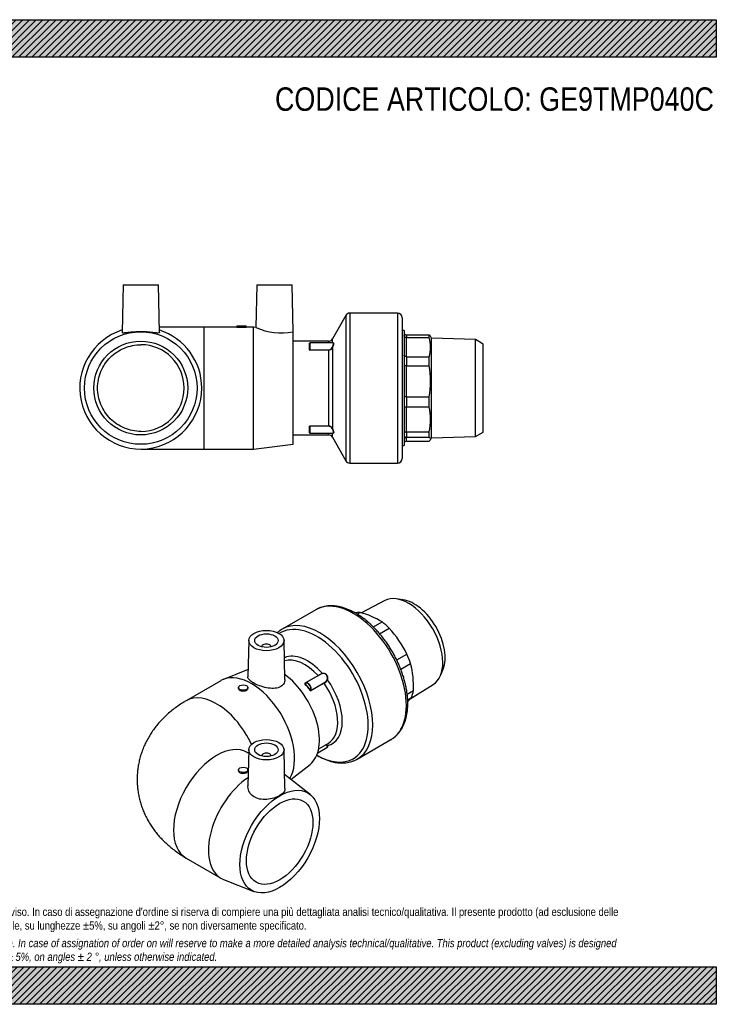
# Model space of a CAD drawing. Header units: millimetres. Extents: x 0 to 594, y 0 to 420.
# Tile 2 of 2: x 297 to 594, y 0 to 420. Entities that reach past the tile are written whole.
import ezdxf

# ---------------------------------------------------------------- set-up
doc = ezdxf.new("R2010")
doc.units = ezdxf.units.MM
doc.header["$LTSCALE"] = 2
for name, color, linetype in [('Default', 7, 'Continuous'), ('GE9P040C', 7, 'Continuous'), ('IOM040C', 7, 'Continuous'), ('PARTE_PE_040', 7, 'Continuous')]:
    doc.layers.add(name, color=color, linetype=linetype)

# ---------------------------------------------------------------- blocks, each defined once
blk = doc.blocks.new('SE1')
at = {"layer": 'GE9P040C', "color": 7, "linetype": 'Continuous'}
for p, q in [((394.69, 155.2), (394.29, 139.65)), ((400.19, 152.52), (400.19, 152.49)), ((404.19, 152.49), (404.19, 152.52)), ((410.11, 138.58), (409.69, 155.2)), ((394.37, 142.76), (383.95, 138.6)), ((382.82, 138.05), (367.97, 129.48)), ((390.29, 135.13), (390.29, 134.69)), ((394.29, 134.69), (394.29, 135.13)), ((394.65, 107.04), (393.97, 107.43)), ((394.69, 108.66), (394.29, 93.16)), ((400.19, 105.98), (400.19, 105.95)), ((404.19, 105.95), (404.19, 105.98)), ((410.11, 92.02), (409.69, 108.66)), ((412.67, 95.94), (420.8, 102.34)), ((390.29, 100.02), (390.29, 99.58)), ((394.29, 99.58), (394.29, 100.02)), ((420.8, 89.54), (409.96, 98.08)), ((367.97, 62.4), (382.82, 53.83)), ((383.95, 53.28), (396.88, 48.11))]:
    blk.add_line(p, q, dxfattribs=at)
for centre, major_axis in [((402.19, 155.14), (7.5, 0)), ((402.19, 155.14), (5, 0)), ((392.29, 135.13), (2, 0)), ((402.19, 108.59), (-7.5, 0)), ((402.19, 108.59), (-5, 0)), ((392.29, 100.02), (-2, 0)), ((407.84, 69.4), (-12, -20.78)), ((407.84, 69.4), (10, 17.32))]:
    blk.add_ellipse(centre, major_axis=major_axis, ratio=0.57735, dxfattribs=at)
for centre, major_axis, start_param, end_param in [((402.19, 152.52), (2, 0), 0, 3.170323), ((402.19, 152.52), (2, 0), 6.254455, 6.283185), ((395.82, 115.54), (-13, 22.52), 3.449499, 6.283185), ((407.84, 122.48), (-12, 20.78), 3.224878, 5.36694), ((380.97, 106.96), (-13, 22.52), 4.556986, 6.283185), ((380.97, 106.96), (-13, 22.52), 0, 0.00003), ((380.97, 84.92), (-13, -22.52), 3.141593, 6.283185), ((402.19, 105.98), (-2, 0), 3.112862, 6.283185), ((402.19, 105.98), (-2, 0), 0, 0.02873), ((395.82, 76.34), (-13, -22.52), 4.005453, 6.283185), ((395.82, 76.34), (-13, -22.52), 0, 0.083285)]:
    blk.add_ellipse(centre, major_axis=major_axis, ratio=0.57735, start_param=start_param, end_param=end_param, dxfattribs=at)
for points, knots in [([(410.11, 138.58), (410.11, 138.55), (410.11, 138.53), (410.11, 137.84), (409.91, 137.18), (409.11, 136.05), (408.51, 135.59), (406.29, 134.64), (404.26, 134.64), (401.23, 135.24), (400.2, 135.54), (398.3, 136.25), (397.4, 136.66), (395.92, 137.52), (395.32, 137.95), (394.51, 138.8), (394.3, 139.2), (394.29, 139.61), (394.29, 139.63), (394.29, 139.65)], [0.2479218, 0.2479218, 0.2479218, 0.2479218, 0.25, 0.25, 0.3125, 0.3125, 0.375, 0.375, 0.5, 0.5, 0.5625, 0.5625, 0.625, 0.625, 0.6875, 0.6875, 0.75, 0.75, 0.7533481, 0.7533481, 0.7533481, 0.7533481]), ([(394.29, 134.69), (394.29, 134.37), (394.07, 134.06), (393.33, 133.63), (392.81, 133.52), (391.77, 133.55), (391.25, 133.69), (390.5, 134.12), (390.29, 134.41), (390.29, 134.69)], [0.3750829, 0.3750829, 0.3750829, 0.3750829, 0.5, 0.5, 0.625, 0.625, 0.75, 0.75, 0.875, 0.875, 0.875, 0.875]), ([(367.97, 129.48), (367.46, 129.18), (366.34, 128.51), (364.43, 127.26), (362.41, 125.77), (360.48, 124.18), (358.67, 122.52), (356.99, 120.78), (355.43, 118.98), (354, 117.11), (352.71, 115.2), (351.55, 113.23), (350.52, 111.22), (349.62, 109.18), (348.86, 107.1), (348.23, 105), (347.74, 102.89), (347.38, 100.76), (347.15, 98.62), (347.05, 96.49), (347.08, 94.36), (347.24, 92.25), (347.52, 90.15), (347.94, 88.08), (348.47, 86.03), (349.12, 84.02), (349.89, 82.05), (350.78, 80.12), (351.78, 78.23), (352.9, 76.4), (354.12, 74.61), (355.45, 72.88), (356.89, 71.2), (358.44, 69.59), (360.1, 68.03), (361.86, 66.54), (363.74, 65.12), (365.67, 63.79), (367.15, 62.87), (367.88, 62.45), (367.97, 62.4)], [0, 0, 0, 0, 0.019498, 0.050126, 0.080633, 0.110795, 0.14055, 0.169865, 0.19873, 0.227152, 0.255152, 0.282757, 0.310002, 0.336919, 0.363545, 0.389913, 0.416055, 0.442004, 0.46779, 0.493442, 0.518991, 0.544464, 0.569883, 0.595279, 0.620683, 0.646128, 0.671649, 0.69728, 0.72306, 0.749028, 0.775225, 0.801691, 0.828467, 0.855592, 0.883098, 0.911009, 0.939337, 0.968076, 0.996567, 1, 1, 1, 1]), ([(394.29, 99.58), (394.29, 99.58), (394.29, 99.58), (394.29, 99.3), (394.07, 99.01), (393.33, 98.58), (392.82, 98.44), (391.76, 98.41), (391.24, 98.52), (390.5, 98.95), (390.29, 99.26), (390.29, 99.58), (390.29, 99.58), (390.29, 99.58)], [0.1248691, 0.1248691, 0.1248691, 0.1248691, 0.125, 0.125, 0.25, 0.25, 0.375, 0.375, 0.5, 0.5, 0.625, 0.625, 0.6252626, 0.6252626, 0.6252626, 0.6252626]), ([(410.11, 92.02), (410.11, 91.91), (410.11, 91.79), (410.02, 91.16), (409.74, 90.65), (408.8, 89.67), (408.15, 89.21), (406.55, 88.39), (405.63, 88.04), (403.65, 87.53), (402.59, 87.37), (400.52, 87.34), (399.49, 87.47), (397.64, 88.06), (396.8, 88.51), (394.91, 90.18), (394.26, 91.7), (394.29, 93.16)], [0.2367222, 0.2367222, 0.2367222, 0.2367222, 0.25, 0.25, 0.3125, 0.3125, 0.375, 0.375, 0.4375, 0.4375, 0.5, 0.5, 0.5625, 0.5625, 0.625, 0.625, 0.7405707, 0.7405707, 0.7405707, 0.7405707])]:
    blk.add_open_spline(points, degree=3, knots=knots, dxfattribs=at)
at = {"layer": 'IOM040C', "color": 7, "linetype": 'Continuous'}
for p, q in [((452.69, 172.21), (442.67, 166.93)), ((460.39, 172.58), (457.57, 172.96)), ((440.93, 166.41), (442.14, 167.1)), ((447.78, 160.95), (451.53, 163.1)), ((450.46, 158.07), (454.55, 160.42)), ((457.74, 146.92), (462.07, 149.42)), ((459.46, 142.97), (463.63, 145.39)), ((476.43, 140.3), (477.5, 142.93)), ((463.52, 130.26), (473.34, 136.45)), ((462.21, 132.28), (464.87, 133.83)), ((462.4, 129.84), (464.06, 130.81))]:
    blk.add_line(p, q, dxfattribs=at)
for centre, radius, start, end in [((433.38, 133.46), 34.76, 58.5136, 75.4033), ((419.5, 128.4), 47.48, 26.2803, 42.4131), ((425.46, 135.46), 39.45, 357.6296, 14.5821), ((410.62, 182.65), 74.45, 314.1261, 315.8745)]:
    blk.add_arc(centre, radius, start, end, dxfattribs=at)
for centre, major_axis, start_param, end_param in [((462.79, 154.2), (-10.33, 17.89), 3.163816, 6.260962), ((465.12, 155.54), (-9.38, 16.24), 3.562127, 5.862651), ((448.86, 146.16), (-11.48, 19.88), 5.924968, 6.075973), ((448.86, 146.16), (-11.48, 19.88), -1.143616, -0.950779), ((448.86, 146.16), (11.48, -19.88), 1.212579, 1.405416), ((448.86, 146.16), (11.48, -19.88), 0.427181, 0.620018)]:
    blk.add_ellipse(centre, major_axis=major_axis, ratio=0.57735, start_param=start_param, end_param=end_param, dxfattribs=at)
at = {"layer": 'PARTE_PE_040', "color": 7, "linetype": 'Continuous'}
for p, q in [((423.24, 168.31), (408.91, 160.04)), ((418.62, 136.97), (424.2, 140.19)), ((425.33, 140.83), (418.9, 137.12)), ((421.15, 133.9), (426.74, 137.13)), ((426.76, 137.01), (421.17, 133.79)), ((424.06, 107.33), (428, 109.61)), ((424.48, 108.98), (428.45, 111.28)), ((440.91, 104.62), (455.24, 112.89))]:
    blk.add_line(p, q, dxfattribs=at)
blk.add_arc((425.48, 139.68), 2.96, 295.6799, 335.9383, dxfattribs=at)
for centre, major_axis, ratio, start_param, end_param in [((439.24, 140.6), (16, -27.71), 0.57735, 0, 3.141593), ((424.91, 132.33), (16, -27.71), 0.57735, 0, 3.139404), ((423.68, 131.62), (15.49, -26.84), 0.57735, 0, 3.178088), ((419.68, 129.31), (10.51, -18.2), 0.57735, 1.918048, 3.077053), ((418.45, 128.6), (10, -17.32), 0.57735, 1.937167, 3.004845), ((424.23, 140.25), (-0.05, 0.0866), 0.57735, -4.346018, -4.189105), ((425.94, 141.2), (0.0231, -0.0973), 0.472017, 0.260206, 1.536477), ((418.64, 136.8), (0.0742, 0.0671), 0.284807, 4.066017, 5.636813), ((412.72, 125.29), (-10, 17.32), 0.57735, 4.879681, 5.068696), ((418.65, 137.03), (-0.05, 0.0866), 0.57735, 1.937167, 3.153051), ((419.9, 135.38), (1, -1.73), 0.57735, 0.304886, 3.360306), ((419.83, 135.34), (0.95, -1.65), 0.57735, 2.999823, 3.345173), ((412.79, 125.33), (-10.05, 17.41), 0.57735, 4.879681, 5.068696), ((419.83, 135.34), (0.95, -1.65), 0.57735, 0.320019, 2.999823), ((426.8, 137.06), (-0.05, 0.0866), 0.57735, 0.304886, 1.728025), ((418.45, 128.6), (-10, 17.32), 0.57735, 3.148593, 4.869617), ((428.14, 138.46), (0.0956, -0.0293), 0.273443, 1.206823, 2.483095), ((419.68, 129.31), (-10.51, 18.2), 0.57735, 2.965246, 4.888736), ((420.96, 133.91), (0.0813, 0.0582), 0.135957, 4.090266, 5.661063), ((421.22, 133.83), (-0.05, 0.0866), 0.57735, 0.304886, 1.728025), ((428.14, 110.25), (0.0894, 0.0447), 0.77579, 0.752853, 2.029125), ((418.45, 128.6), (-10, 17.32), 0.57735, 3.141593, 3.148593), ((423.68, 131.62), (15.49, -26.84), 0.57735, 5.498148, 6.283185), ((424.91, 132.33), (16, -27.71), 0.57735, 6.277606, 6.283185)]:
    blk.add_ellipse(centre, major_axis=major_axis, ratio=ratio, start_param=start_param, end_param=end_param, dxfattribs=at)
for points, knots in [([(455.14, 112.83), (455.16, 112.85), (455.54, 113.04), (456.27, 113.54), (457.24, 114.31), (458.14, 115.2), (458.97, 116.18), (459.71, 117.27), (460.37, 118.45), (460.95, 119.72), (461.44, 121.08), (461.83, 122.52), (462.13, 124.03), (462.34, 125.62), (462.45, 127.26), (462.46, 128.96), (462.38, 130.7), (462.2, 132.48), (461.93, 134.29), (461.57, 136.13), (461.12, 137.98), (460.58, 139.84), (459.96, 141.7), (459.25, 143.56), (458.47, 145.4), (457.61, 147.23), (456.68, 149.03), (455.67, 150.79), (454.61, 152.52), (453.48, 154.2), (452.3, 155.82), (451.06, 157.39), (449.78, 158.89), (448.45, 160.31), (447.09, 161.66), (445.69, 162.93), (444.27, 164.1), (442.82, 165.19), (441.35, 166.17), (439.88, 167.05), (438.39, 167.83), (436.91, 168.49), (435.42, 169.04), (433.95, 169.46), (432.5, 169.77), (431.07, 169.95), (429.68, 170.01), (428.33, 169.94), (427.02, 169.75), (425.77, 169.44), (424.59, 169), (423.74, 168.61), (423.35, 168.37), (423.28, 168.33)], [0, 0, 0, 0, 0.001248, 0.020641, 0.040021, 0.059443, 0.078965, 0.098633, 0.118473, 0.138491, 0.158677, 0.179006, 0.199446, 0.219965, 0.240533, 0.261126, 0.281724, 0.302315, 0.322891, 0.34345, 0.36399, 0.384513, 0.405018, 0.42551, 0.44599, 0.466461, 0.486927, 0.50739, 0.527853, 0.54832, 0.568792, 0.589273, 0.609767, 0.630276, 0.650803, 0.671351, 0.691922, 0.712518, 0.733138, 0.753781, 0.774441, 0.79511, 0.815768, 0.836392, 0.856954, 0.877418, 0.897748, 0.917911, 0.937885, 0.957669, 0.97728, 0.996758, 1, 1, 1, 1]), ([(408.96, 160.06), (408.63, 159.87), (408.02, 159.5), (407.31, 158.95), (406.91, 158.59), (406.82, 158.51)], [0, 0, 0, 0, 0.063944, 0.1406385, 0.1625462, 0.1625462, 0.1625462, 0.1625462]), ([(424.2, 140.19), (424.33, 140.27), (424.47, 140.35), (424.76, 140.54), (424.9, 140.64), (425.21, 140.84), (425.36, 140.93), (425.67, 141.1), (425.83, 141.16), (425.98, 141.21)], [0, 0, 0, 0, 0.25, 0.25, 0.5, 0.5, 0.75, 0.75, 1, 1, 1, 1]), ([(425.97, 141.11), (425.82, 141.07), (425.68, 141.01), (425.46, 140.9), (425.39, 140.87), (425.33, 140.83)], [0, 0, 0, 0, 0.25, 0.25, 0.362639, 0.362639, 0.362639, 0.362639]), ([(428.07, 138.5), (428.12, 138.66), (428.15, 138.83), (428.19, 139.18), (428.18, 139.36), (428.13, 139.71), (428.08, 139.89), (427.94, 140.21), (427.85, 140.37), (427.63, 140.64), (427.5, 140.76), (427.23, 140.95), (427.08, 141.03), (426.77, 141.13), (426.6, 141.15), (426.29, 141.16), (426.13, 141.14), (425.97, 141.11)], [0, 0, 0, 0, 0.125, 0.125, 0.25, 0.25, 0.375, 0.375, 0.5, 0.5, 0.625, 0.625, 0.75, 0.75, 0.875, 0.875, 1, 1, 1, 1]), ([(425.98, 141.21), (426.14, 141.24), (426.31, 141.26), (426.64, 141.25), (426.81, 141.22), (427.13, 141.11), (427.28, 141.03), (427.57, 140.83), (427.7, 140.71), (427.93, 140.42), (428.03, 140.26), (428.18, 139.92), (428.23, 139.74), (428.29, 139.38), (428.29, 139.19), (428.27, 138.82), (428.23, 138.65), (428.18, 138.47)], [0, 0, 0, 0, 0.125, 0.125, 0.25, 0.25, 0.375, 0.375, 0.5, 0.5, 0.625, 0.625, 0.75, 0.75, 0.875, 0.875, 1, 1, 1, 1]), ([(418.62, 136.97), (418.58, 136.95), (418.56, 136.91), (418.55, 136.83), (418.57, 136.78), (418.61, 136.74)], [0, 0, 0, 0, 0.5, 0.5, 1, 1, 1, 1]), ([(418.69, 136.94), (418.68, 136.93), (418.68, 136.92), (418.68, 136.92), (418.68, 136.91), (418.68, 136.9), (418.68, 136.89), (418.68, 136.88), (418.68, 136.88), (418.69, 136.87), (418.69, 136.86), (418.7, 136.85), (418.71, 136.84)], [0.1653821, 0.1653821, 0.1653821, 0.1653821, 0.342558, 0.342558, 0.342558, 0.5588382, 0.5588382, 0.5588382, 0.7785879, 0.7785879, 0.7785879, 1, 1, 1, 1]), ([(418.71, 136.95), (418.7, 136.95), (418.7, 136.94), (418.69, 136.94), (418.69, 136.94), (418.69, 136.94), (418.69, 136.94)], [0, 0, 0, 0, 0.1304902, 0.1304902, 0.1304902, 0.1653821, 0.1653821, 0.1653821, 0.1653821]), ([(426.74, 137.13), (426.86, 137.2), (426.99, 137.28), (427.25, 137.46), (427.38, 137.56), (427.62, 137.79), (427.74, 137.92), (427.94, 138.19), (428.02, 138.34), (428.07, 138.5)], [0, 0, 0, 0, 0.25, 0.25, 0.5, 0.5, 0.75, 0.75, 1, 1, 1, 1]), ([(420.92, 133.87), (420.95, 133.83), (420.99, 133.79), (421.09, 133.76), (421.14, 133.77), (421.17, 133.79)], [0, 0, 0, 0, 0.5, 0.5, 1, 1, 1, 1]), ([(421.15, 133.9), (421.15, 133.9), (421.14, 133.9), (421.13, 133.9), (421.12, 133.89), (421.11, 133.9), (421.1, 133.9), (421.09, 133.9), (421.08, 133.91), (421.07, 133.91), (421.06, 133.92), (421.05, 133.92), (421.04, 133.93), (421.04, 133.94), (421.03, 133.95), (421.03, 133.95)], [0, 0, 0, 0, 0.20891, 0.20891, 0.20891, 0.41898, 0.41898, 0.41898, 0.632056, 0.632056, 0.632056, 0.849468, 0.849468, 0.849468, 1, 1, 1, 1]), ([(428.07, 110.29), (428.02, 110.39), (427.94, 110.47), (427.74, 110.6), (427.63, 110.64), (427.46, 110.66), (427.41, 110.67), (427.36, 110.67)], [0, 0, 0, 0, 0.25, 0.25, 0.5, 0.5, 0.5905479, 0.5905479, 0.5905479, 0.5905479]), ([(427.53, 110.75), (427.55, 110.75), (427.56, 110.74), (427.71, 110.72), (427.83, 110.67), (428.04, 110.52), (428.12, 110.43), (428.18, 110.33)], [0.472237, 0.472237, 0.472237, 0.472237, 0.5, 0.5, 0.75, 0.75, 1, 1, 1, 1]), ([(428.18, 110.33), (428.23, 110.22), (428.27, 110.12), (428.29, 109.94), (428.29, 109.85), (428.23, 109.71), (428.17, 109.65), (428.05, 109.58), (427.99, 109.56), (427.93, 109.54)], [0, 0, 0, 0, 0.125, 0.125, 0.25, 0.25, 0.375, 0.375, 0.4565568, 0.4565568, 0.4565568, 0.4565568]), ([(428, 109.61), (428, 109.61), (428.01, 109.61), (428.08, 109.65), (428.13, 109.71), (428.18, 109.85), (428.19, 109.92), (428.16, 110.1), (428.12, 110.19), (428.07, 110.29)], [0.6238865, 0.6238865, 0.6238865, 0.6238865, 0.625, 0.625, 0.75, 0.75, 0.875, 0.875, 1, 1, 1, 1]), ([(423.63, 106.27), (423.93, 106.09), (424.73, 105.64), (426.02, 104.98), (427.5, 104.34), (428.98, 103.81), (430.45, 103.41), (431.9, 103.12), (433.32, 102.96), (434.71, 102.93), (436.05, 103.02), (437.35, 103.23), (438.59, 103.56), (439.77, 104.01), (440.43, 104.36), (440.81, 104.56)], [0.6589468, 0.6589468, 0.6589468, 0.6589468, 0.6758658, 0.7035972, 0.7313357, 0.7590551, 0.7867235, 0.8142999, 0.8417366, 0.8689846, 0.8960022, 0.9227648, 0.9492733, 0.9755574, 1, 1, 1, 1])]:
    blk.add_open_spline(points, degree=3, knots=knots, dxfattribs=at)
blk = doc.blocks.new('SE3')
at = {"layer": 'GE9P040C', "color": 7, "linetype": 'Continuous'}
for p, q in [((341.12, 306.87), (340.69, 286.52)), ((341.12, 306.87), (356.12, 306.87)), ((356.54, 286.53), (356.12, 306.87)), ((398.12, 306.87), (397.74, 288.74)), ((398.12, 306.87), (413.12, 306.87)), ((413.53, 286.88), (413.12, 306.87)), ((375.62, 288.87), (356.49, 288.87)), ((375.62, 236.87), (375.62, 288.87)), ((389.62, 288.87), (375.62, 288.87)), ((389.62, 289.37), (393.62, 289.37)), ((389.62, 289.37), (389.62, 288.87)), ((396.62, 288.87), (393.59, 288.87)), ((393.62, 288.87), (393.62, 289.37)), ((396.62, 236.87), (396.62, 288.87)), ((397.77, 288.74), (396.62, 288.87)), ((413.62, 286.87), (413.51, 286.88)), ((413.62, 238.87), (413.62, 286.87)), ((348.62, 236.87), (375.62, 236.87)), ((375.62, 236.87), (396.62, 236.87)), ((396.62, 236.87), (413.62, 238.87))]:
    blk.add_line(p, q, dxfattribs=at)
for radius in [24, 20]:
    blk.add_circle((348.62, 262.87), radius, dxfattribs=at)
for centre, radius, start, end in [((348.62, 262.87), 26, 107.6902, 0), ((348.62, 262.87), 26, 0, 72.3098), ((391.62, 314.79), 26, 265.5877, 274.4123), ((408.42, 311.52), 25.16, 244.8699, 281.7105), ((348.62, 262.87), 18.5, 270.2581, 89.7419)]:
    blk.add_arc(centre, radius, start, end, dxfattribs=at)
for points, knots in [([(356.54, 286.52), (356.54, 286.5), (356.53, 286.48), (356.46, 286.36), (356.18, 286.32), (355.26, 286.37), (354.6, 286.45), (353.03, 286.64), (352.11, 286.73), (350.12, 286.86), (349.07, 286.89), (346.97, 286.86), (345.95, 286.8), (344.09, 286.63), (343.26, 286.53), (341.91, 286.37), (341.38, 286.32), (340.82, 286.36), (340.69, 286.42), (340.69, 286.52)], [0.1146749, 0.1146749, 0.1146749, 0.1146749, 0.125, 0.125, 0.1875, 0.1875, 0.25, 0.25, 0.3125, 0.3125, 0.375, 0.375, 0.4375, 0.4375, 0.5, 0.5, 0.5625, 0.5625, 0.6116932, 0.6116932, 0.6116932, 0.6116932]), ([(348.7, 244.37), (346.29, 244.38), (343.86, 244.87), (339.41, 246.72), (337.35, 248.09), (334.78, 250.65), (334, 251.6), (332.66, 253.61), (332.09, 254.67), (331.16, 256.91), (330.81, 258.09), (330.33, 260.45), (330.21, 261.65), (330.21, 264.09), (330.33, 265.29), (330.8, 267.66), (331.16, 268.83), (332.09, 271.07), (332.66, 272.13), (334, 274.14), (334.78, 275.09), (337.34, 277.65), (339.41, 279.03), (343.85, 280.87), (346.29, 281.36), (348.7, 281.37)], [0, 0, 0, 0, 0.125, 0.125, 0.25, 0.25, 0.3125, 0.3125, 0.375, 0.375, 0.4375, 0.4375, 0.5, 0.5, 0.5625, 0.5625, 0.625, 0.625, 0.6875, 0.6875, 0.75, 0.75, 0.875, 0.875, 1, 1, 1, 1])]:
    blk.add_open_spline(points, degree=3, knots=knots, dxfattribs=at)
at = {"layer": 'IOM040C', "color": 7, "linetype": 'Continuous'}
for p, q in [((460.91, 287.37), (460.02, 287.37)), ((460.91, 287.37), (460.91, 238.37)), ((461.91, 285.55), (461.91, 284.4)), ((461.91, 285.55), (471.63, 285.51)), ((461.91, 276.24), (461.91, 284.4)), ((461.91, 284.4), (471.63, 284.37)), ((471.63, 284.37), (471.63, 285.51)), ((472.61, 284.11), (472.09, 285.02)), ((472.61, 241.63), (472.61, 284.11)), ((491.32, 283.53), (472.61, 284.11)), ((491.32, 242.22), (491.32, 283.53)), ((494.61, 281.62), (491.32, 283.53)), ((494.61, 244.12), (494.61, 281.62)), ((461.91, 276.24), (461.91, 272.39)), ((461.91, 276.24), (471.63, 276.21)), ((471.63, 272.38), (471.63, 276.21)), ((461.91, 259.09), (461.91, 272.39)), ((461.91, 272.39), (471.63, 272.38)), ((461.91, 259.09), (461.91, 254.8)), ((461.91, 259.09), (471.63, 259.09)), ((471.63, 254.83), (471.63, 259.09)), ((461.91, 254.8), (471.63, 254.83)), ((461.91, 244.16), (461.91, 254.8)), ((461.91, 244.16), (471.63, 244.19)), ((461.91, 244.16), (461.91, 241.94)), ((471.63, 241.98), (471.63, 244.19)), ((491.32, 242.22), (494.61, 244.12)), ((461.91, 241.94), (471.63, 241.98)), ((461.91, 240.19), (461.91, 241.94)), ((461.91, 240.19), (471.63, 240.23)), ((472.09, 240.73), (472.61, 241.63)), ((472.61, 241.63), (491.32, 242.22)), ((460.02, 238.37), (460.91, 238.37))]:
    blk.add_line(p, q, dxfattribs=at)
for centre, radius, start, end in [((461.92, 286.56), 1.01, 179.7026, 269.438), ((457.54, 280.29), 14.66, 343.8484, 16.1516), ((433.79, 265.74), 38.42, 350.0416, 9.9584), ((461.68, 242.08), 17.02, 89.2258, 92.5792), ((447.5, 249.51), 24.7, 347.5726, 12.4274), ((461.9, 240.96), 0.986, 89.4447, 179.1898), ((461.92, 239.19), 1.01, 90.562, 180.2974)]:
    blk.add_arc(centre, radius, start, end, dxfattribs=at)
for points, knots in [([(461.91, 284.4), (461.78, 284.4), (461.65, 284.43), (461.41, 284.52), (461.3, 284.58), (461.11, 284.75), (461.04, 284.85), (460.94, 285.06), (460.91, 285.17), (460.91, 285.29)], [0, 0, 0, 0, 0.25, 0.25, 0.5, 0.5, 0.75, 0.75, 1, 1, 1, 1]), ([(461.91, 276.24), (461.78, 276.24), (461.65, 276.26), (461.41, 276.33), (461.3, 276.38), (461.11, 276.51), (461.04, 276.59), (460.94, 276.76), (460.91, 276.85), (460.91, 276.94)], [0, 0, 0, 0, 0.25, 0.25, 0.5, 0.5, 0.75, 0.75, 1, 1, 1, 1]), ([(461.91, 272.39), (461.78, 272.39), (461.65, 272.4), (461.41, 272.43), (461.3, 272.45), (461.11, 272.5), (461.04, 272.53), (460.94, 272.6), (460.91, 272.63), (460.91, 272.67)], [0, 0, 0, 0, 0.25, 0.25, 0.5, 0.5, 0.75, 0.75, 1, 1, 1, 1]), ([(461.91, 254.8), (461.78, 254.8), (461.65, 254.79), (461.41, 254.74), (461.3, 254.7), (461.11, 254.61), (461.04, 254.56), (460.94, 254.44), (460.91, 254.38), (460.91, 254.31)], [0, 0, 0, 0, 0.25, 0.25, 0.5, 0.5, 0.75, 0.75, 1, 1, 1, 1]), ([(461.91, 244.16), (461.78, 244.16), (461.65, 244.14), (461.41, 244.07), (461.3, 244.01), (461.11, 243.88), (461.04, 243.8), (460.94, 243.63), (460.91, 243.53), (460.91, 243.44)], [0, 0, 0, 0, 0.25, 0.25, 0.5, 0.5, 0.75, 0.75, 1, 1, 1, 1]), ([(471.63, 241.98), (472, 241.69), (472.21, 241.4), (472.21, 240.82), (472, 240.53), (471.63, 240.23)], [0, 0, 0, 0, 0.5, 0.5, 1, 1, 1, 1])]:
    blk.add_open_spline(points, degree=3, knots=knots, dxfattribs=at)
blk.add_open_spline([(472.09, 285.01), (472, 285.18), (471.84, 285.34), (471.63, 285.51)], degree=3, dxfattribs=at)
at = {"layer": 'PARTE_PE_040', "color": 7, "linetype": 'Continuous'}
for p, q in [((437.75, 294.87), (437.75, 230.87)), ((458.02, 294.87), (437.75, 294.87)), ((458.02, 294.87), (458.02, 230.87)), ((436.02, 293.86), (430.35, 283.89)), ((436.02, 293.86), (436.02, 231.89)), ((460.02, 292.87), (460.02, 232.87)), ((428.62, 282.87), (413.62, 282.87)), ((420.62, 279.25), (420.62, 282.01)), ((420.72, 282.11), (420.72, 279.18)), ((430.65, 282.11), (420.72, 282.11)), ((428.62, 282.11), (428.62, 282.87)), ((430.35, 282.11), (430.35, 283.89)), ((420.52, 279.17), (420.52, 281.06)), ((420.72, 279.18), (428.62, 279.18)), ((420.72, 279.18), (420.72, 279.05)), ((428.62, 279.05), (420.72, 279.05)), ((428.62, 279.18), (428.62, 279.05)), ((428.62, 279.05), (428.62, 246.69)), ((430.35, 280.11), (430.35, 245.64)), ((420.52, 244.69), (420.52, 246.57)), ((420.62, 243.74), (420.62, 246.49)), ((420.72, 246.69), (420.72, 246.56)), ((420.72, 246.69), (428.62, 246.69)), ((428.62, 246.56), (420.72, 246.56)), ((420.72, 246.56), (420.72, 243.64)), ((420.72, 243.64), (430.65, 243.64)), ((428.62, 246.69), (428.62, 246.56)), ((428.62, 242.87), (428.62, 243.64)), ((430.35, 241.86), (430.35, 243.64)), ((413.62, 242.87), (428.62, 242.87)), ((430.35, 241.86), (436.02, 231.89)), ((437.75, 230.87), (458.02, 230.87))]:
    blk.add_line(p, q, dxfattribs=at)
for centre, radius, start, end in [((437.75, 292.87), 2, 90, 150.4243), ((458.02, 292.87), 2, 0, 90), ((420.72, 282.01), 0.1, 90, 180), ((428.62, 284.87), 2, 270, 330.4243), ((428.7, 280.93), 1.76, 267.2363, 333.2729), ((428.69, 280.9), 1.84, 267.7437, 334.6105), ((420.72, 243.74), 0.1, 180, 270), ((428.69, 244.85), 1.85, 25.3902, 92.2556), ((428.7, 244.81), 1.76, 26.7279, 92.7628), ((428.62, 240.87), 2, 29.5757, 90), ((437.75, 232.87), 2, 209.5757, 270), ((458.02, 232.87), 2, 270, 0)]:
    blk.add_arc(centre, radius, start, end, dxfattribs=at)
for centre, major_axis, ratio, start_param, end_param in [((420.52, 281.15), (0.1, 0), 0.909344, 4.712389, 6.283185), ((420.52, 279.25), (0.1, 0), 0.814977, 4.712389, 6.283185), ((430.27, 280.15), (0.0909, -0.0417), 0.017897, 4.720605, 5.996877), ((420.52, 246.49), (0.1, 0), 0.814977, 0, 1.570796), ((420.52, 244.59), (0.1, 0), 0.909344, 0, 1.570796), ((430.27, 245.6), (0.0909, 0.0417), 0.017897, 0.286309, 1.56258)]:
    blk.add_ellipse(centre, major_axis=major_axis, ratio=ratio, start_param=start_param, end_param=end_param, dxfattribs=at)
for points, knots in [([(430.27, 280.15), (430.35, 280.31), (430.42, 280.47), (430.55, 280.79), (430.6, 280.95), (430.7, 281.24), (430.74, 281.39), (430.79, 281.64), (430.8, 281.75), (430.8, 281.93), (430.79, 281.99), (430.74, 282.08), (430.7, 282.11), (430.65, 282.11), (430.65, 282.11), (430.65, 282.11)], [0, 0, 0, 0, 0.125, 0.125, 0.25, 0.25, 0.375, 0.375, 0.5, 0.5, 0.625, 0.625, 0.75, 0.75, 0.7503742, 0.7503742, 0.7503742, 0.7503742]), ([(430.63, 282.12), (430.79, 282.21), (430.89, 282.13), (430.89, 281.5), (430.67, 280.79), (430.35, 280.11)], [0.162464, 0.162464, 0.162464, 0.162464, 0.5, 0.5, 1, 1, 1, 1]), ([(420.61, 281.13), (420.6, 281.13), (420.58, 281.12), (420.54, 281.1), (420.52, 281.08), (420.52, 281.06)], [0.34659, 0.34659, 0.34659, 0.34659, 0.5, 0.5, 1, 1, 1, 1]), ([(420.52, 279.17), (420.52, 279.14), (420.54, 279.11), (420.61, 279.07), (420.66, 279.05), (420.72, 279.05)], [0, 0, 0, 0, 0.5, 0.5, 1, 1, 1, 1]), ([(420.61, 281.15), (420.61, 281.14), (420.61, 281.13), (420.6, 281.11), (420.6, 281.11), (420.6, 281.11)], [0, 0, 0, 0, 0.0831919, 0.2497985, 0.3554557, 0.3554557, 0.3554557, 0.3554557]), ([(420.72, 279.18), (420.7, 279.18), (420.69, 279.18), (420.68, 279.19), (420.67, 279.19), (420.66, 279.19), (420.65, 279.2), (420.64, 279.2), (420.64, 279.21), (420.63, 279.21), (420.62, 279.22), (420.62, 279.23), (420.62, 279.24), (420.62, 279.24), (420.62, 279.25), (420.62, 279.25)], [0, 0, 0, 0, 0.20891, 0.20891, 0.20891, 0.41898, 0.41898, 0.41898, 0.632056, 0.632056, 0.632056, 0.849468, 0.849468, 0.849468, 1, 1, 1, 1]), ([(420.72, 246.69), (420.66, 246.69), (420.61, 246.68), (420.54, 246.63), (420.52, 246.6), (420.52, 246.57)], [0, 0, 0, 0, 0.5, 0.5, 1, 1, 1, 1]), ([(420.52, 244.69), (420.52, 244.66), (420.54, 244.64), (420.58, 244.62), (420.6, 244.62), (420.61, 244.61)], [0, 0, 0, 0, 0.5, 0.5, 0.6477223, 0.6477223, 0.6477223, 0.6477223]), ([(420.6, 244.63), (420.6, 244.63), (420.6, 244.63), (420.61, 244.61), (420.61, 244.6), (420.61, 244.59)], [0.6338356, 0.6338356, 0.6338356, 0.6338356, 0.7444968, 0.887285, 1, 1, 1, 1]), ([(420.72, 246.56), (420.71, 246.56), (420.7, 246.56), (420.69, 246.56), (420.68, 246.56), (420.67, 246.56), (420.66, 246.55), (420.65, 246.55), (420.64, 246.54), (420.64, 246.54), (420.63, 246.53), (420.62, 246.52), (420.62, 246.52), (420.62, 246.51), (420.62, 246.5), (420.62, 246.49)], [0, 0, 0, 0, 0.13049, 0.13049, 0.13049, 0.342558, 0.342558, 0.342558, 0.558838, 0.558838, 0.558838, 0.778588, 0.778588, 0.778588, 1, 1, 1, 1]), ([(430.65, 243.64), (430.65, 243.64), (430.65, 243.64), (430.7, 243.64), (430.74, 243.66), (430.79, 243.75), (430.8, 243.82), (430.8, 243.99), (430.79, 244.1), (430.74, 244.35), (430.7, 244.49), (430.61, 244.79), (430.55, 244.95), (430.42, 245.27), (430.35, 245.44), (430.27, 245.6)], [0.2477351, 0.2477351, 0.2477351, 0.2477351, 0.25, 0.25, 0.375, 0.375, 0.5, 0.5, 0.625, 0.625, 0.75, 0.75, 0.875, 0.875, 1, 1, 1, 1]), ([(430.35, 245.64), (430.67, 244.95), (430.89, 244.24), (430.89, 243.8), (430.88, 243.75), (430.87, 243.71)], [0, 0, 0, 0, 0.5, 0.5, 0.5836868, 0.5836868, 0.5836868, 0.5836868])]:
    blk.add_open_spline(points, degree=3, knots=knots, dxfattribs=at)
blk.add_open_spline([(430.87, 243.71), (430.83, 243.57), (430.73, 243.56), (430.6, 243.64)], degree=3, dxfattribs=at)

msp = doc.modelspace()

# ---------------------------------------------------------------- hatches: boundary and pattern name
at = {"layer": 'Default', "linetype": 'Continuous'}
h = msp.add_hatch(dxfattribs=at)
h.set_pattern_fill('LINE', scale=0.62992, angle=45, style=0)
h.paths.add_polyline_path([(594, 404), (594, 420), (0, 420), (0, 404)])
for points in [[(594, 404), (594, 420), (0, 420), (0, 404)], [(594, 0), (594, 16), (0, 16), (0, 0)]]:
    msp.add_hatch(color=7, dxfattribs=at).paths.add_polyline_path(points)
h = msp.add_hatch(dxfattribs=at)
h.set_pattern_fill('LINE', scale=0.62992, angle=45, style=0)
h.paths.add_polyline_path([(594, 0), (594, 16), (0, 16), (0, 0)])

# ---------------------------------------------------------------- linework, layer by layer
at = {"layer": 'Default', "color": 7, "linetype": 'Continuous'}
for p, q in [((0, 420), (594, 420)), ((594, 420), (594, 404)), ((594, 404), (0, 404)), ((0, 16), (594, 16)), ((594, 16), (594, 0)), ((594, 0), (0, 0))]:
    msp.add_line(p, q, dxfattribs=at)

# ---------------------------------------------------------------- block references
at = {"layer": 'Default'}
for name in ['SE3', 'SE1']:
    msp.add_blockref(name, (0, 0), dxfattribs=at)

# ---------------------------------------------------------------- texts
at = {"layer": 'Default', "attachment_point": 1}
for s, insert, char_height, width in [('{\\fArial Narrow|b0||i0||c0|p34;\\C7;\\H10.;\\W1.;CODICE ARTICOLO: GE9TMP040C}', (405.858, 391.125), 10, 188.12408), ("{\\fArial Narrow|b0||i0||c0|p34;\\C7;\\H3.5;\\W1.;PLASTITALIA si riserva il diritto di revisionare la presente specifica, mantenendo la conformità alle prescrizioni del prodotto, senza alcun preavviso. In caso di assegnazione d'ordine si riserva di compiere una più dettagliata analisi tecnico/qualitativa. Il presente prodotto (ad esclusione delle \\P}{\\fArial Narrow|b0||i0||c0|p34;\\C7;\\H3.5;\\W1.;valvole) è progettato per applicazioni non previste dalla direttiva 2014/68/EU. Tolleranza su diametri e spessori come da normative se applicabile, su lunghezze ±5%, su angoli ±2°, se non diversamente specificato.\\P}{\\fArial Narrow|b0||i0||c0|p34;\\C7;\\H1.;\\W1.;   \\P}{\\fArial Narrow|b0||i1||c0|p34;\\C7;\\H3.5;\\W1.;PLASTITALIA on reserves the right to revise this specification, maintaining the conformity to the requirements of the product, without any notice. In case of assignation of order on will reserve to make a more detailed analysis technical/qualitative. This product (excluding valves) is designed \\P}{\\fArial Narrow|b0||i1||c0|p34;\\C7;\\H3.5;\\W1.;for applications not covered by Directive 2014/68 / EU. The tolerance on diameters and thicknesses as the standards if applicable, on lengths ± 5%, on angles ± 2 °, unless otherwise indicated.\\P}", (40, 41.205), 3.5, 514)]:
    msp.add_mtext(s, dxfattribs=dict(at, insert=insert, char_height=char_height, width=width))

doc.saveas('drawing.dxf')
